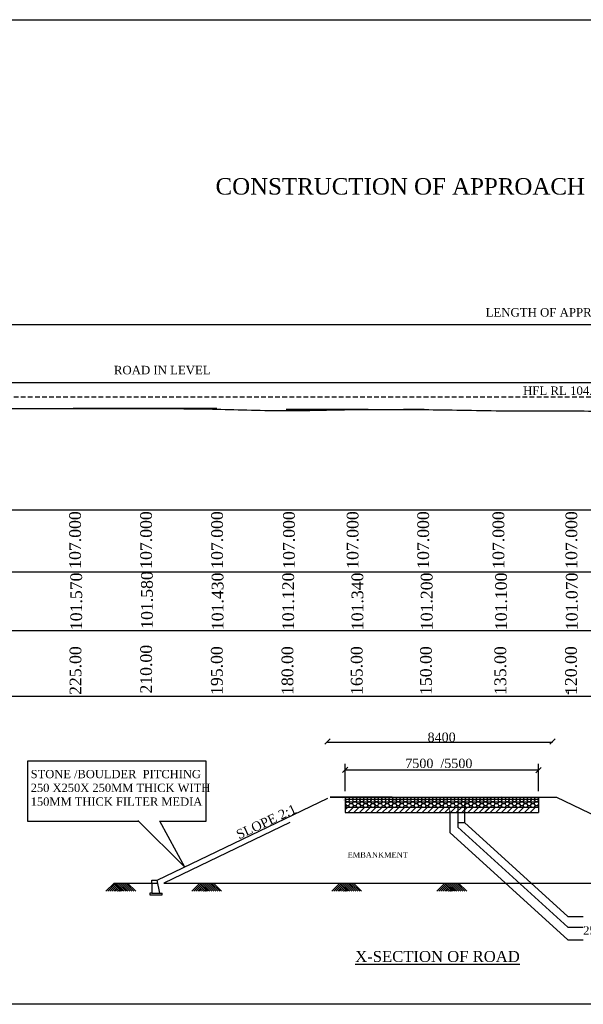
# Model space of a CAD drawing. Header units: millimetres. Extents: x -27872795 to 29991973, y -11755161 to 541449.
# Tile 3 of 37: x -27499697 to -27380053, y -11199392 to -10990186. Entities that reach past the tile are written whole.
import ezdxf

# ---------------------------------------------------------------- set-up
doc = ezdxf.new("R2010")
doc.units = ezdxf.units.MM
doc.header["$MEASUREMENT"] = 0
doc.linetypes.add('DASED', pattern=[0.375, 0.25, -0.125])
doc.styles.get("Standard").update_dxf_attribs({"font": 'times.ttf'})

msp = doc.modelspace()

# ---------------------------------------------------------------- linework, layer by layer
at = {"color": 7, "lineweight": 25, "ltscale": 2000}
for p, q in [((-27834061.2, -11054971), (-26833477.7, -11054971)), ((-27367608, -11067367.7), (-27834073, -11067367.7)), ((-27397504.5, -11095699.7), (-27397504.5, -11095675.7)), ((-27497986.5, -11147636.1), (-27460188.5, -11147636.1)), ((-27497986.5, -11160517.2), (-27497986.5, -11147636.1)), ((-27497986.5, -11147636.1), (-27497986.5, -11147636.1)), ((-27460187.9, -11147636.7), (-27460188.5, -11147636.1)), ((-27460187.9, -11147636.7), (-27460187.9, -11160516.6)), ((-27421123.4, -11155401), (-27433823.2, -11155411.2)), ((-27430581, -11155777.8), (-27430362.8, -11155401)), ((-27430346.5, -11156293.2), (-27430581, -11155912.3)), ((-27430346.5, -11156293.2), (-27430581, -11156674.7)), ((-27430581, -11156804.5), (-27430346.5, -11157185.4)), ((-27430346.5, -11156293.2), (-27429848.9, -11156293.2)), ((-27429075.4, -11155847.1), (-27428817, -11155401)), ((-27429075.3, -11156739.6), (-27428800.8, -11157185.4)), ((-27428817.6, -11156293.6), (-27428303, -11156293.6)), ((-27427533, -11155847.1), (-27427274.6, -11155401)), ((-27427258.3, -11156293.2), (-27427533, -11155847.1)), ((-27427258.3, -11156293.2), (-27427532.8, -11156739.6)), ((-27427532.8, -11156739.6), (-27427258.3, -11157185.4)), ((-27427258.3, -11156293.2), (-27426760.7, -11156293.2)), ((-27425991.8, -11155847.1), (-27425733.4, -11155401)), ((-27425717.1, -11156293.2), (-27425991.8, -11155847.1)), ((-27425717.1, -11156293.2), (-27425991.6, -11156739.6)), ((-27425991.6, -11156739.6), (-27425717.1, -11157185.4)), ((-27425717.1, -11156293.2), (-27425219.3, -11156293.5)), ((-27424455.8, -11155847.1), (-27424197.4, -11155401)), ((-27424181.1, -11156293.2), (-27424455.6, -11156739.6)), ((-27424455.6, -11156739.6), (-27424181.1, -11157185.4)), ((-27424188.4, -11156293.6), (-27423683, -11156293.5)), ((-27423425.1, -11156739.6), (-27422910, -11156739.6)), ((-27422934.1, -11155847.1), (-27422675.7, -11155401)), ((-27422659.4, -11156293.2), (-27422934.1, -11155847.1)), ((-27421398.1, -11155847.1), (-27421139.7, -11155401)), ((-27420367.6, -11155847.1), (-27421398.1, -11155847.1)), ((-27421123.4, -11156293.2), (-27421398.1, -11155847.1)), ((-27420625.1, -11155401), (-27421139.7, -11155401)), ((-27474565.9, -11160517.2), (-27497986.5, -11160517.2)), ((-27474634.2, -11160365.8), (-27464676.3, -11170224.4)), ((-27460188.5, -11160517.2), (-27470006.5, -11160517.2)), ((-27464676.3, -11170224.4), (-27469981.4, -11160495.1)), ((-27460187.9, -11160516.6), (-27460188.5, -11160517.2)), ((-27406703, -11160734), (-27405245.6, -11160734))]:
    msp.add_line(p, q, dxfattribs=at)
at = {"color": 7, "linetype": 'DASED', "lineweight": 25, "ltscale": 4000}
msp.add_line((-27622448.5, -11070317.7), (-26899538.8, -11070317.7), dxfattribs=at)
at = {"color": 7, "lineweight": 30}
for p, q in [((-26822560.2, -11094367.7), (-27855876.9, -11094367.7)), ((-27855876.9, -11133936.5), (-27277195.7, -11133936.5))]:
    msp.add_line(p, q, dxfattribs=at)
at = {"color": 7}
for p, q in [((-27855876.9, -11107523.2), (-26822560.2, -11107523.2)), ((-27383166.7, -11133495.1), (-27383166.7, -11132921.1)), ((-27383166.7, -11133495.1), (-27383166.7, -11132921.1)), ((-27383166.7, -11133495.1), (-27383166.7, -11132921.1)), ((-27434338.6, -11143666.5), (-27386593.6, -11143666.5)), ((-27430595.3, -11154090.9), (-27430595.3, -11148320.4)), ((-27389574, -11154090.9), (-27389574, -11148320.4)), ((-27430595.3, -11149538.6), (-27389574, -11149538.6)), ((-27434338.6, -11155628.6), (-27470600.8, -11173098)), ((-27433823.2, -11155411.2), (-27385723.8, -11155411.2)), ((-27431268.4, -11155655.4), (-27431268.4, -11155655.4)), ((-27430983, -11155955.1), (-27430983, -11155955.1)), ((-27430898.8, -11156022.6), (-27430898.8, -11156022.6)), ((-27430581, -11155401), (-27430581, -11158619.5)), ((-27389580.5, -11155847.1), (-27430581, -11155847.1)), ((-27430581, -11156345.9), (-27389580.5, -11156345.9)), ((-27430346.5, -11155401), (-27409031.8, -11155401)), ((-27429848.9, -11156293.2), (-27429847.9, -11156293.8)), ((-27429848.4, -11156293.5), (-27429590.9, -11155847.4)), ((-27429848.4, -11157185.7), (-27429590.9, -11156739.6)), ((-27429590.5, -11155847.5), (-27429848.1, -11155401.4)), ((-27429590.5, -11156739.6), (-27429847.9, -11156293.8)), ((-27429590.6, -11156739.3), (-27429075.5, -11156739.3)), ((-27429075.7, -11155847.4), (-27428818.2, -11155401.3)), ((-27429075.7, -11156739.6), (-27428818.6, -11156294.1)), ((-27428817.8, -11156293.6), (-27429075.4, -11155847.5)), ((-27428817.8, -11157185.7), (-27429075.4, -11156739.6)), ((-27428817.6, -11156293.6), (-27428818.6, -11156294.1)), ((-27428800.8, -11155401), (-27407486, -11155401)), ((-27428381, -11156263.3), (-27428381, -11156263.3)), ((-27428303, -11156293.6), (-27428302, -11156294.1)), ((-27428302.7, -11156293.5), (-27428045.1, -11155847.4)), ((-27428302.7, -11157185.7), (-27428045.1, -11156739.6)), ((-27428044.8, -11155847.5), (-27428302.3, -11155401.4)), ((-27428044.8, -11156739.6), (-27428302, -11156294.1)), ((-27428044.9, -11156739.3), (-27427529.8, -11156739.3)), ((-27427923.1, -11155984.6), (-27427923.1, -11155984.6)), ((-27427922.3, -11155643.2), (-27427922.3, -11155643.2)), ((-27427530, -11155847.4), (-27427272.5, -11155401.3)), ((-27427272.1, -11157185.7), (-27427529.7, -11156739.6)), ((-27427442.9, -11155705.2), (-27427442.9, -11155705.2)), ((-27427258.3, -11155401), (-27405943.6, -11155401)), ((-27426760.7, -11156293.2), (-27426759.7, -11156293.8)), ((-27426760.2, -11156293.5), (-27426502.6, -11155847.4)), ((-27426760.2, -11157185.7), (-27426502.6, -11156739.6)), ((-27426502.3, -11155847.5), (-27426759.8, -11155401.4)), ((-27426502.3, -11156739.6), (-27426759.7, -11156293.8)), ((-27426502.4, -11156739.3), (-27425987.3, -11156739.3)), ((-27425987.5, -11155847.4), (-27425730, -11155401.3)), ((-27425729.6, -11157185.7), (-27425987.2, -11156739.6)), ((-27425717.1, -11155401), (-27404402.4, -11155401)), ((-27425219.3, -11156293.5), (-27425218.4, -11156294.1)), ((-27425219, -11156293.5), (-27424961.5, -11155847.4)), ((-27425219, -11157185.7), (-27424961.5, -11156739.6)), ((-27424961.1, -11155847.5), (-27425218.7, -11155401.4)), ((-27424961.1, -11156739.6), (-27425218.4, -11156294.1)), ((-27425015.1, -11155755.1), (-27425015.1, -11155755.1)), ((-27424961.2, -11156739.3), (-27424446.1, -11156739.3)), ((-27424446.3, -11155847.4), (-27424188.8, -11155401.3)), ((-27424446.3, -11156739.6), (-27424219.1, -11156345.9)), ((-27424188.4, -11156293.6), (-27424446, -11155847.5)), ((-27424188.4, -11157185.7), (-27424446, -11156739.6)), ((-27424382.2, -11155393.4), (-27424382.2, -11155393.4)), ((-27424181.1, -11155401), (-27402866.4, -11155401)), ((-27423902.8, -11155522.7), (-27423902.8, -11155522.7)), ((-27423832.2, -11155882.9), (-27423832.2, -11155882.9)), ((-27423683, -11156293.5), (-27423425.5, -11155847.4)), ((-27423683, -11157185.7), (-27423425.5, -11156739.6)), ((-27423425.1, -11155847.5), (-27423682.7, -11155401.4)), ((-27423425.1, -11156739.6), (-27423652.4, -11156345.9)), ((-27423622.7, -11156074.9), (-27423622.7, -11156074.9)), ((-27422910.4, -11155847.4), (-27422652.8, -11155401.3)), ((-27422910.4, -11156739.6), (-27422683.1, -11156345.9)), ((-27422652.5, -11157185.7), (-27422910, -11156739.6)), ((-27422659.4, -11155401), (-27401344.7, -11155401)), ((-27422161.3, -11157185.7), (-27421903.8, -11156739.6)), ((-27421903.4, -11155847.5), (-27422161, -11155401.4)), ((-27422130.8, -11156345.9), (-27421903.8, -11155847.4)), ((-27421903.4, -11156739.6), (-27422130.8, -11156345.9)), ((-27421944.8, -11155468.4), (-27421944.8, -11155468.4)), ((-27421903.6, -11156739.3), (-27421388.4, -11156739.3)), ((-27421388.7, -11155847.4), (-27421131.1, -11155401.3)), ((-27421388.7, -11156739.6), (-27421161.4, -11156345.9)), ((-27421130.8, -11156293.6), (-27421388.3, -11155847.5)), ((-27421130.8, -11157185.7), (-27421388.3, -11156739.6)), ((-27421123.4, -11155401), (-27420625.1, -11155401)), ((-27421123.4, -11155401), (-27399808.7, -11155401)), ((-27421123.4, -11156293.2), (-27420625.1, -11156293.2)), ((-27420625.3, -11155401.3), (-27420625.2, -11155401)), ((-27420625.3, -11156293.5), (-27420367.8, -11155847.4)), ((-27420625.3, -11157185.7), (-27420367.8, -11156739.6)), ((-27420367.4, -11155847.5), (-27420625, -11155401.4)), ((-27420594.8, -11156345.9), (-27420625, -11156293.6)), ((-27420367.4, -11156739.6), (-27420594.8, -11156345.9)), ((-27420367.6, -11155847.1), (-27419852.5, -11155847.1)), ((-27420367.6, -11156739.3), (-27419852.5, -11156739.3)), ((-27419852.7, -11155847.4), (-27419595.1, -11155401.3)), ((-27419852.7, -11156739.6), (-27419625.4, -11156345.9)), ((-27419594.8, -11156293.6), (-27419852.3, -11155847.5)), ((-27419594.8, -11157185.7), (-27419852.3, -11156739.6)), ((-27419625.4, -11156345.9), (-27419595.1, -11156293.5)), ((-27419594.8, -11155401.4), (-27419595, -11155401)), ((-27419594.9, -11155401), (-27419079.8, -11155401)), ((-27419594.9, -11156293.2), (-27419079.8, -11156293.2)), ((-27419080, -11155401.3), (-27419079.9, -11155401)), ((-27419080, -11156293.5), (-27418822.5, -11155847.4)), ((-27419080, -11157185.7), (-27418822.5, -11156739.6)), ((-27418822.1, -11155847.5), (-27419079.7, -11155401.4)), ((-27419049.5, -11156345.9), (-27419079.7, -11156293.6)), ((-27418822.1, -11156739.6), (-27419049.5, -11156345.9)), ((-27418822.2, -11155847.1), (-27418307.1, -11155847.1)), ((-27418822.2, -11156739.3), (-27418307.1, -11156739.3)), ((-27418307.4, -11155847.4), (-27418049.8, -11155401.3)), ((-27418307.4, -11156739.6), (-27418080.1, -11156345.9)), ((-27418049.5, -11156293.6), (-27418307, -11155847.5)), ((-27418049.5, -11157185.7), (-27418307, -11156739.6)), ((-27418080.1, -11156345.9), (-27418049.8, -11156293.5)), ((-27418049.5, -11155401.4), (-27418049.7, -11155401)), ((-27418049.6, -11155401), (-27417534.5, -11155401)), ((-27418049.6, -11156293.2), (-27417534.5, -11156293.2)), ((-27417534.7, -11155401.3), (-27417534.6, -11155401)), ((-27417534.7, -11156293.5), (-27417277.2, -11155847.4)), ((-27417534.7, -11157185.7), (-27417277.2, -11156739.6)), ((-27417276.8, -11155847.5), (-27417534.4, -11155401.4)), ((-27417504.1, -11156345.9), (-27417534.4, -11156293.6)), ((-27417276.8, -11156739.6), (-27417504.1, -11156345.9)), ((-27417276.9, -11155847.1), (-27416761.8, -11155847.1)), ((-27417276.9, -11156739.3), (-27416761.8, -11156739.3)), ((-27416762.1, -11155847.4), (-27416504.5, -11155401.3)), ((-27416762.1, -11156739.6), (-27416534.8, -11156345.9)), ((-27416504.1, -11156293.6), (-27416761.7, -11155847.5)), ((-27416504.1, -11157185.7), (-27416761.7, -11156739.6)), ((-27416534.8, -11156345.9), (-27416504.5, -11156293.5)), ((-27416504.3, -11155401), (-27415989.2, -11155401)), ((-27416504.1, -11155401.4), (-27416504.3, -11155401)), ((-27416504.3, -11156293.2), (-27415989.2, -11156293.2)), ((-27415989.4, -11155401.3), (-27415989.2, -11155401)), ((-27415989.4, -11156293.5), (-27415731.8, -11155847.4)), ((-27415989.4, -11157185.7), (-27415731.8, -11156739.6)), ((-27415731.5, -11155847.5), (-27415989, -11155401.4)), ((-27415958.8, -11156345.9), (-27415989, -11156293.6)), ((-27415731.5, -11156739.6), (-27415958.8, -11156345.9)), ((-27415731.6, -11155847.1), (-27415216.5, -11155847.1)), ((-27415731.6, -11156739.3), (-27415216.5, -11156739.3)), ((-27415216.7, -11155847.4), (-27414959.2, -11155401.3)), ((-27415216.7, -11156739.6), (-27414989.4, -11156345.9)), ((-27414958.8, -11156293.6), (-27415216.4, -11155847.5)), ((-27414958.8, -11157185.7), (-27415216.4, -11156739.6)), ((-27414989.4, -11156345.9), (-27414959.2, -11156293.5)), ((-27414959, -11155401), (-27414443.9, -11155401)), ((-27414958.8, -11155401.4), (-27414959, -11155401)), ((-27414959, -11156293.2), (-27414443.9, -11156293.2)), ((-27414444.1, -11155401.3), (-27414443.9, -11155401)), ((-27414444.1, -11156293.5), (-27414186.5, -11155847.4)), ((-27414444.1, -11157185.7), (-27414186.5, -11156739.6)), ((-27414186.2, -11155847.5), (-27414443.7, -11155401.4)), ((-27414413.5, -11156345.9), (-27414443.7, -11156293.6)), ((-27414186.2, -11156739.6), (-27414413.5, -11156345.9)), ((-27414186.3, -11155847.1), (-27413671.2, -11155847.1)), ((-27414186.3, -11156739.3), (-27413671.2, -11156739.3)), ((-27413671.4, -11155847.4), (-27413413.9, -11155401.3)), ((-27413671.4, -11156739.6), (-27413444.1, -11156345.9)), ((-27413413.5, -11156293.6), (-27413671.1, -11155847.5)), ((-27413413.5, -11157185.7), (-27413671.1, -11156739.6)), ((-27413444.1, -11156345.9), (-27413413.9, -11156293.5)), ((-27413413.5, -11155401.4), (-27413413.7, -11155401)), ((-27413413.6, -11155401), (-27412898.5, -11155401)), ((-27413413.6, -11156293.2), (-27412898.5, -11156293.2)), ((-27412898.8, -11155401.3), (-27412898.6, -11155401)), ((-27412898.8, -11156293.5), (-27412641.2, -11155847.4)), ((-27412898.8, -11157185.7), (-27412641.2, -11156739.6)), ((-27412640.9, -11155847.5), (-27412898.4, -11155401.4)), ((-27412868.2, -11156345.9), (-27412898.4, -11156293.6)), ((-27412640.9, -11156739.6), (-27412868.2, -11156345.9)), ((-27412641, -11155847.1), (-27412125.9, -11155847.1)), ((-27412641, -11156739.3), (-27412125.9, -11156739.3)), ((-27412126.1, -11155847.4), (-27411868.5, -11155401.3)), ((-27412126.1, -11156739.6), (-27411898.8, -11156345.9)), ((-27411868.2, -11156293.6), (-27412125.8, -11155847.5)), ((-27411868.2, -11157185.7), (-27412125.8, -11156739.6)), ((-27411898.8, -11156345.9), (-27411868.5, -11156293.5)), ((-27411868.2, -11155401.4), (-27411868.4, -11155401)), ((-27411868.3, -11155401), (-27411353.2, -11155401)), ((-27411868.3, -11156293.2), (-27411353.2, -11156293.2)), ((-27411353.4, -11155401.3), (-27411353.3, -11155401)), ((-27411353.4, -11156293.5), (-27411095.9, -11155847.4)), ((-27411353.4, -11157185.7), (-27411095.9, -11156739.6)), ((-27411095.5, -11155847.5), (-27411353.1, -11155401.4)), ((-27411322.9, -11156345.9), (-27411353.1, -11156293.6)), ((-27411095.5, -11156739.6), (-27411322.9, -11156345.9)), ((-27411095.7, -11155847.1), (-27410580.6, -11155847.1)), ((-27411095.7, -11156739.3), (-27410580.6, -11156739.3)), ((-27410580.8, -11155847.4), (-27410323.2, -11155401.3)), ((-27410580.8, -11156739.6), (-27410353.5, -11156345.9)), ((-27410322.9, -11156293.6), (-27410580.4, -11155847.5)), ((-27410322.9, -11157185.7), (-27410580.4, -11156739.6)), ((-27410353.5, -11156345.9), (-27410323.2, -11156293.5)), ((-27410322.9, -11155401.4), (-27410323.1, -11155401)), ((-27410323, -11155401), (-27409807.9, -11155401)), ((-27410323, -11156293.2), (-27409807.9, -11156293.2)), ((-27409808.1, -11155401.3), (-27409808, -11155401)), ((-27409808.1, -11156293.5), (-27409550.6, -11155847.4)), ((-27409808.1, -11157185.7), (-27409550.6, -11156739.6)), ((-27409550.2, -11155847.5), (-27409807.8, -11155401.4)), ((-27409777.6, -11156345.9), (-27409807.8, -11156293.6)), ((-27409550.2, -11156739.6), (-27409777.6, -11156345.9)), ((-27409550.3, -11155847.1), (-27409035.2, -11155847.1)), ((-27409550.3, -11156739.3), (-27409035.2, -11156739.3)), ((-27409035.5, -11155847.4), (-27408777.9, -11155401.3)), ((-27409035.5, -11156739.6), (-27408808.2, -11156345.9)), ((-27408777.6, -11156293.6), (-27409035.1, -11155847.5)), ((-27408777.6, -11157185.7), (-27409035.1, -11156739.6)), ((-27408808.2, -11156345.9), (-27408777.9, -11156293.5)), ((-27408777.6, -11155401.4), (-27408777.8, -11155401)), ((-27408777.7, -11155401), (-27408262.6, -11155401)), ((-27408777.7, -11156293.2), (-27408262.6, -11156293.2)), ((-27408262.8, -11155401.3), (-27408262.6, -11155401)), ((-27408262.8, -11156293.5), (-27408005.3, -11155847.4)), ((-27408262.8, -11157185.7), (-27408005.3, -11156739.6)), ((-27408004.9, -11155847.5), (-27408262.5, -11155401.4)), ((-27408232.2, -11156345.9), (-27408262.5, -11156293.6)), ((-27408004.9, -11156739.6), (-27408232.2, -11156345.9)), ((-27408005, -11155847.1), (-27407489.9, -11155847.1)), ((-27408005, -11156739.3), (-27407489.9, -11156739.3)), ((-27407490.1, -11155847.4), (-27407232.6, -11155401.3)), ((-27407490.1, -11156739.6), (-27407262.9, -11156345.9)), ((-27407232.2, -11156293.6), (-27407489.8, -11155847.5)), ((-27407232.2, -11157185.7), (-27407489.8, -11156739.6)), ((-27407262.9, -11156345.9), (-27407232.6, -11156293.5)), ((-27407232.4, -11155401), (-27406717.3, -11155401)), ((-27407232.2, -11155401.4), (-27407232.4, -11155401)), ((-27407232.4, -11156293.2), (-27406717.3, -11156293.2)), ((-27406717.5, -11155401.3), (-27406717.3, -11155401)), ((-27406717.5, -11156293.5), (-27406459.9, -11155847.4)), ((-27406717.5, -11157185.7), (-27406459.9, -11156739.6)), ((-27406459.6, -11155847.5), (-27406717.1, -11155401.4)), ((-27406686.9, -11156345.9), (-27406717.1, -11156293.6)), ((-27406459.6, -11156739.6), (-27406686.9, -11156345.9)), ((-27406459.7, -11155847.1), (-27405944.6, -11155847.1)), ((-27406459.7, -11156739.3), (-27405944.6, -11156739.3)), ((-27405944.8, -11155847.4), (-27405687.3, -11155401.3)), ((-27405944.8, -11156739.6), (-27405717.5, -11156345.9)), ((-27405686.9, -11156293.6), (-27405944.5, -11155847.5)), ((-27405686.9, -11157185.7), (-27405944.5, -11156739.6)), ((-27405717.5, -11156345.9), (-27405687.3, -11156293.5)), ((-27405687.1, -11155401), (-27405171.9, -11155401)), ((-27405686.9, -11155401.4), (-27405687.1, -11155401)), ((-27405687.1, -11156293.2), (-27405171.9, -11156293.2)), ((-27405172.2, -11155401.3), (-27405172, -11155401)), ((-27405172.2, -11156293.5), (-27404914.6, -11155847.4)), ((-27405172.2, -11157185.7), (-27404914.6, -11156739.6)), ((-27404914.3, -11155847.5), (-27405171.8, -11155401.4)), ((-27405141.6, -11156345.9), (-27405171.8, -11156293.6)), ((-27404914.3, -11156739.6), (-27405141.6, -11156345.9)), ((-27404914.4, -11155847.1), (-27404399.3, -11155847.1)), ((-27404914.4, -11156739.3), (-27404399.3, -11156739.3)), ((-27404399.5, -11155847.4), (-27404142, -11155401.3)), ((-27404399.5, -11156739.6), (-27404172.2, -11156345.9)), ((-27404141.6, -11156293.6), (-27404399.2, -11155847.5)), ((-27404141.6, -11157185.7), (-27404399.2, -11156739.6)), ((-27404172.2, -11156345.9), (-27404142, -11156293.5)), ((-27404141.6, -11155401.4), (-27404141.8, -11155401)), ((-27404141.7, -11155401), (-27403626.6, -11155401)), ((-27404141.7, -11156293.2), (-27403626.6, -11156293.2)), ((-27403626.9, -11155401.3), (-27403626.7, -11155401)), ((-27403626.9, -11156293.5), (-27403369.3, -11155847.4)), ((-27403626.9, -11157185.7), (-27403369.3, -11156739.6)), ((-27403369, -11155847.5), (-27403626.5, -11155401.4)), ((-27403596.3, -11156345.9), (-27403626.5, -11156293.6)), ((-27403369, -11156739.6), (-27403596.3, -11156345.9)), ((-27403369.1, -11155847.1), (-27402854, -11155847.1)), ((-27403369.1, -11156739.3), (-27402854, -11156739.3)), ((-27402854.2, -11155847.4), (-27402596.6, -11155401.3)), ((-27402854.2, -11156739.6), (-27402626.9, -11156345.9)), ((-27402596.3, -11156293.6), (-27402853.8, -11155847.5)), ((-27402596.3, -11157185.7), (-27402853.8, -11156739.6)), ((-27402626.9, -11156345.9), (-27402596.6, -11156293.5)), ((-27402596.3, -11155401.4), (-27402596.5, -11155401)), ((-27402596.4, -11155401), (-27402081.3, -11155401)), ((-27402596.4, -11156293.2), (-27402081.3, -11156293.2)), ((-27402081.5, -11155401.3), (-27402081.4, -11155401)), ((-27402081.5, -11156293.5), (-27401824, -11155847.4)), ((-27402081.5, -11157185.7), (-27401824, -11156739.6)), ((-27401823.6, -11155847.5), (-27402081.2, -11155401.4)), ((-27402051, -11156345.9), (-27402081.2, -11156293.6)), ((-27401823.6, -11156739.6), (-27402051, -11156345.9)), ((-27401823.8, -11155847.1), (-27401308.7, -11155847.1)), ((-27401823.8, -11156739.3), (-27401308.7, -11156739.3)), ((-27401308.9, -11155847.4), (-27401051.3, -11155401.3)), ((-27401308.9, -11156739.6), (-27401081.6, -11156345.9)), ((-27401051, -11156293.6), (-27401308.5, -11155847.5)), ((-27401051, -11157185.7), (-27401308.5, -11156739.6)), ((-27401081.6, -11156345.9), (-27401051.3, -11156293.5)), ((-27401061.3, -11156293.2), (-27400546.2, -11156293.2)), ((-27401051, -11155401.4), (-27401051.2, -11155401)), ((-27401051.1, -11155401), (-27400536, -11155401)), ((-27401051.1, -11156293.2), (-27400536, -11156293.2)), ((-27400546.4, -11156293.5), (-27400288.9, -11155847.4)), ((-27400546.4, -11157185.7), (-27400288.9, -11156739.6)), ((-27400288.5, -11155847.5), (-27400546.1, -11155401.4)), ((-27400515.9, -11156345.9), (-27400546.1, -11156293.6)), ((-27400536.2, -11155401.3), (-27400536.1, -11155401)), ((-27400536.2, -11156293.5), (-27400278.7, -11155847.4)), ((-27400536.2, -11157185.7), (-27400278.7, -11156739.6)), ((-27400278.3, -11155847.5), (-27400535.9, -11155401.4)), ((-27400505.6, -11156345.9), (-27400535.9, -11156293.6)), ((-27400288.5, -11156739.6), (-27400515.9, -11156345.9)), ((-27400278.3, -11156739.6), (-27400505.6, -11156345.9)), ((-27400288.7, -11156739.3), (-27399773.6, -11156739.3)), ((-27400278.4, -11155847.1), (-27399808.7, -11155847.1)), ((-27400278.4, -11156739.3), (-27399808.7, -11156739.3)), ((-27399808.7, -11155401), (-27399808.7, -11155847.1)), ((-27399773.8, -11155847.4), (-27399516.2, -11155401.3)), ((-27399773.8, -11156739.6), (-27399546.5, -11156345.9)), ((-27399515.9, -11156293.6), (-27399773.4, -11155847.5)), ((-27399515.9, -11157185.7), (-27399773.4, -11156739.6)), ((-27399546.5, -11156345.9), (-27399516.2, -11156293.5)), ((-27399524.1, -11156227.1), (-27399524.1, -11156227.1)), ((-27399516, -11156293.2), (-27399000.9, -11156293.2)), ((-27399122, -11155477.7), (-27399122, -11155477.7)), ((-27399001.1, -11156293.5), (-27398743.6, -11155847.4)), ((-27399001.1, -11157185.7), (-27398743.6, -11156739.6)), ((-27398743.2, -11155847.5), (-27399000.8, -11155401.4)), ((-27398970.5, -11156345.9), (-27399000.8, -11156293.6)), ((-27398743.2, -11156739.6), (-27398970.5, -11156345.9)), ((-27398743.3, -11156739.3), (-27398228.2, -11156739.3)), ((-27398228.5, -11155847.4), (-27397970.9, -11155401.3)), ((-27398228.5, -11156739.6), (-27398001.2, -11156345.9)), ((-27397970.6, -11156293.6), (-27398228.1, -11155847.5)), ((-27397970.6, -11157185.7), (-27398228.1, -11156739.6)), ((-27398001.2, -11156345.9), (-27397970.9, -11156293.5)), ((-27397970.7, -11156293.2), (-27397455.6, -11156293.2)), ((-27397956.2, -11156293.2), (-27397441.1, -11156293.2)), ((-27397469.8, -11155264.9), (-27397469.8, -11155264.9)), ((-27397455.8, -11156293.5), (-27397198.3, -11155847.4)), ((-27397455.8, -11157185.7), (-27397198.3, -11156739.6)), ((-27397197.9, -11155847.5), (-27397455.5, -11155401.4)), ((-27397425.2, -11156345.9), (-27397455.5, -11156293.6)), ((-27397441.3, -11156293.5), (-27397183.8, -11155847.4)), ((-27397441.3, -11157185.7), (-27397183.8, -11156739.6)), ((-27397183.4, -11155847.5), (-27397441, -11155401.4)), ((-27397410.8, -11156345.9), (-27397441, -11156293.6)), ((-27397197.9, -11156739.6), (-27397425.2, -11156345.9)), ((-27397183.4, -11156739.6), (-27397410.8, -11156345.9)), ((-27397198, -11156739.3), (-27396728.3, -11156739.3)), ((-27397183.6, -11156739.3), (-27396668.4, -11156739.3)), ((-27396668.7, -11155847.4), (-27396411.1, -11155401.3)), ((-27396668.7, -11156739.6), (-27396441.4, -11156345.9)), ((-27396410.8, -11156293.6), (-27396668.3, -11155847.5)), ((-27396410.8, -11157185.7), (-27396668.3, -11156739.6)), ((-27396548.4, -11156189.1), (-27396548.4, -11156189.1)), ((-27396441.4, -11156345.9), (-27396411.1, -11156293.5)), ((-27396410.9, -11156293.2), (-27395895.8, -11156293.2)), ((-27396338.3, -11156301.7), (-27396338.3, -11156301.7)), ((-27395896, -11156293.5), (-27395638.5, -11155847.4)), ((-27395896, -11157185.7), (-27395638.5, -11156739.6)), ((-27395638.1, -11155847.5), (-27395895.7, -11155401.4)), ((-27395865.4, -11156345.9), (-27395895.7, -11156293.6)), ((-27395638.1, -11156739.6), (-27395865.4, -11156345.9)), ((-27395638.2, -11156739.3), (-27395123.1, -11156739.3)), ((-27395581.9, -11155890.7), (-27395581.9, -11155890.7)), ((-27395123.4, -11155847.4), (-27394865.8, -11155401.3)), ((-27395123.4, -11156739.6), (-27394896.1, -11156345.9)), ((-27394865.5, -11156293.6), (-27395123, -11155847.5)), ((-27394865.5, -11157185.7), (-27395123, -11156739.6)), ((-27394896.1, -11156345.9), (-27394865.8, -11156293.5)), ((-27394865.6, -11156293.2), (-27394350.5, -11156293.2)), ((-27394865.4, -11156293.2), (-27394350.3, -11156293.2)), ((-27394588.4, -11156713), (-27394588.4, -11156713)), ((-27394350.7, -11156293.5), (-27394093.1, -11155847.4)), ((-27394350.7, -11157185.7), (-27394093.1, -11156739.6)), ((-27394350.5, -11156293.5), (-27394093, -11155847.4)), ((-27394350.5, -11157185.7), (-27394093, -11156739.6)), ((-27394092.8, -11155847.5), (-27394350.3, -11155401.4)), ((-27394320.1, -11156345.9), (-27394350.3, -11156293.6)), ((-27394092.6, -11155847.5), (-27394350.2, -11155401.4)), ((-27394319.9, -11156345.9), (-27394350.2, -11156293.6)), ((-27394092.8, -11156739.6), (-27394320.1, -11156345.9)), ((-27394092.6, -11156739.6), (-27394319.9, -11156345.9)), ((-27394092.9, -11156739.3), (-27393623.2, -11156739.3)), ((-27394092.7, -11156739.3), (-27393577.6, -11156739.3)), ((-27393640.4, -11156622.6), (-27393640.4, -11156622.6)), ((-27393577.9, -11155847.4), (-27393320.3, -11155401.3)), ((-27393577.9, -11156739.6), (-27393350.6, -11156345.9)), ((-27393320, -11156293.6), (-27393577.5, -11155847.5)), ((-27393320, -11157185.7), (-27393577.5, -11156739.6)), ((-27393350.6, -11156345.9), (-27393320.3, -11156293.5)), ((-27393320.1, -11156293.2), (-27392805, -11156293.2)), ((-27393044.3, -11156509.7), (-27393044.3, -11156509.7)), ((-27392921, -11155723.4), (-27392921, -11155723.4)), ((-27392805.2, -11156293.5), (-27392547.6, -11155847.4)), ((-27392805.2, -11157185.7), (-27392547.6, -11156739.6)), ((-27392547.3, -11155847.5), (-27392804.9, -11155401.4)), ((-27392774.6, -11156345.9), (-27392804.9, -11156293.6)), ((-27392547.3, -11156739.6), (-27392774.6, -11156345.9)), ((-27392711.5, -11155915.4), (-27392711.5, -11155915.4)), ((-27392547.4, -11156739.3), (-27392032.3, -11156739.3)), ((-27392452.6, -11156431.8), (-27392452.6, -11156431.8)), ((-27392032.5, -11155847.4), (-27391775, -11155401.3)), ((-27392032.5, -11156739.6), (-27391805.2, -11156345.9)), ((-27391774.6, -11156293.6), (-27392032.2, -11155847.5)), ((-27391774.6, -11157185.7), (-27392032.2, -11156739.6)), ((-27391805.2, -11156345.9), (-27391775, -11156293.5)), ((-27391774.8, -11156293.2), (-27391259.7, -11156293.2)), ((-27391766.1, -11156293.2), (-27391251, -11156293.2)), ((-27391259.9, -11156293.5), (-27391002.3, -11155847.4)), ((-27391259.9, -11157185.7), (-27391002.3, -11156739.6)), ((-27391002, -11155847.5), (-27391259.5, -11155401.4)), ((-27391229.3, -11156345.9), (-27391259.5, -11156293.6)), ((-27391251.3, -11156293.5), (-27390993.7, -11155847.4)), ((-27391251.3, -11157185.7), (-27390993.7, -11156739.6)), ((-27390993.4, -11155847.5), (-27391250.9, -11155401.4)), ((-27391220.7, -11156345.9), (-27391250.9, -11156293.6)), ((-27391002, -11156739.6), (-27391229.3, -11156345.9)), ((-27390993.4, -11156739.6), (-27391220.7, -11156345.9)), ((-27391002.1, -11156739.3), (-27390532.4, -11156739.3)), ((-27390993.5, -11156739.3), (-27390478.4, -11156739.3)), ((-27390478.6, -11155847.4), (-27390221, -11155401.3)), ((-27390478.6, -11156739.6), (-27390251.3, -11156345.9)), ((-27390220.7, -11156293.6), (-27390478.2, -11155847.5)), ((-27390220.7, -11157185.7), (-27390478.2, -11156739.6)), ((-27390251.3, -11156345.9), (-27390221, -11156293.5)), ((-27390220.8, -11156293.2), (-27389705.7, -11156293.2)), ((-27389705.9, -11156293.5), (-27389580.5, -11156076.2)), ((-27389705.9, -11157185.7), (-27389580.5, -11156968.4)), ((-27389580.5, -11155618), (-27389705.6, -11155401.4)), ((-27389675.4, -11156345.9), (-27389705.6, -11156293.6)), ((-27389580.5, -11156510.2), (-27389675.4, -11156345.9)), ((-27389580.5, -11155401), (-27389580.5, -11158619.5)), ((-27385722.8, -11155411.4), (-27385723.8, -11155411.2)), ((-27385722.8, -11155411.4), (-27349111.5, -11173049)), ((-27430581, -11157482.7), (-27389580.5, -11157482.7)), ((-27430581, -11158044.1), (-27430019.6, -11157482.7)), ((-27430581, -11158619.5), (-27389580.5, -11158619.5)), ((-27430513.3, -11157482.7), (-27430341.8, -11157185.7)), ((-27430346.5, -11157185.4), (-27429848.2, -11157185.4)), ((-27429950.7, -11158619.5), (-27428813.9, -11157482.7)), ((-27429676.6, -11157482.7), (-27429848.1, -11157185.7)), ((-27428989.7, -11157482.7), (-27428818.2, -11157185.7)), ((-27428967.6, -11157482.7), (-27428796.1, -11157185.7)), ((-27428818, -11157185.4), (-27428302.9, -11157185.4)), ((-27428800.8, -11157185.4), (-27428302.4, -11157185.4)), ((-27428744.9, -11158619.5), (-27427608.1, -11157482.7)), ((-27428130.9, -11157482.7), (-27428302.3, -11157185.7)), ((-27427539.2, -11158619.5), (-27426402.4, -11157482.7)), ((-27427443.9, -11157482.7), (-27427272.5, -11157185.7)), ((-27427425.1, -11157482.7), (-27427253.6, -11157185.7)), ((-27427272.2, -11157185.4), (-27426757.1, -11157185.4)), ((-27427258.3, -11157185.4), (-27426760, -11157185.4)), ((-27426588.4, -11157482.7), (-27426759.8, -11157185.7)), ((-27426333.4, -11158619.5), (-27425196.6, -11157482.7)), ((-27425901.5, -11157482.7), (-27425730, -11157185.7)), ((-27425883.9, -11157482.7), (-27425712.4, -11157185.7)), ((-27425729.8, -11157185.4), (-27425214.6, -11157185.4)), ((-27425717.1, -11157185.4), (-27425218.8, -11157185.4)), ((-27425047.2, -11157482.7), (-27425218.7, -11157185.7)), ((-27425127.7, -11158619.5), (-27423990.9, -11157482.7)), ((-27424360.3, -11157482.7), (-27424188.8, -11157185.7)), ((-27424347.9, -11157482.7), (-27424176.5, -11157185.7)), ((-27424188.6, -11157185.4), (-27423673.5, -11157185.4)), ((-27424181.1, -11157185.4), (-27423682.8, -11157185.4)), ((-27423921.9, -11158619.5), (-27422785.2, -11157482.7)), ((-27423511.2, -11157482.7), (-27423682.7, -11157185.7)), ((-27422826.2, -11157482.7), (-27422654.8, -11157185.7)), ((-27422824.3, -11157482.7), (-27422652.8, -11157185.7)), ((-27422716.2, -11158619.5), (-27421579.4, -11157482.7)), ((-27422659.4, -11157185.4), (-27422161.1, -11157185.4)), ((-27422652.6, -11157185.4), (-27422137.5, -11157185.4)), ((-27421989.5, -11157482.7), (-27422161, -11157185.7)), ((-27421510.5, -11158619.5), (-27420373.7, -11157482.7)), ((-27421302.6, -11157482.7), (-27421131.1, -11157185.7)), ((-27421290.2, -11157482.7), (-27421118.8, -11157185.7)), ((-27421130.9, -11157185.4), (-27420615.8, -11157185.4)), ((-27421123.4, -11157185.4), (-27420625.1, -11157185.4)), ((-27420453.6, -11157482.7), (-27420625, -11157185.7)), ((-27420272.6, -11158619.5), (-27419135.8, -11157482.7)), ((-27419766.6, -11157482.7), (-27419595.1, -11157185.7)), ((-27419594.9, -11157185.4), (-27419079.8, -11157185.4)), ((-27418908.2, -11157482.7), (-27419079.7, -11157185.7)), ((-27419066.9, -11158619.5), (-27417930.1, -11157482.7)), ((-27418221.3, -11157482.7), (-27418049.8, -11157185.7)), ((-27418049.6, -11157185.4), (-27417534.5, -11157185.4)), ((-27417861.1, -11158619.5), (-27416724.3, -11157482.7)), ((-27417362.9, -11157482.7), (-27417534.4, -11157185.7)), ((-27416676, -11157482.7), (-27416504.5, -11157185.7)), ((-27416655.4, -11158619.5), (-27415518.6, -11157482.7)), ((-27416504.3, -11157185.4), (-27415989.2, -11157185.4)), ((-27415817.6, -11157482.7), (-27415989, -11157185.7)), ((-27415449.6, -11158619.5), (-27414312.8, -11157482.7)), ((-27415130.7, -11157482.7), (-27414959.2, -11157185.7)), ((-27414959, -11157185.4), (-27414443.9, -11157185.4)), ((-27414272.3, -11157482.7), (-27414443.7, -11157185.7)), ((-27414243.9, -11158619.5), (-27413107.1, -11157482.7)), ((-27413585.3, -11157482.7), (-27413413.9, -11157185.7)), ((-27413413.6, -11157185.4), (-27412898.5, -11157185.4)), ((-27413038.1, -11158619.5), (-27411901.4, -11157482.7)), ((-27412727, -11157482.7), (-27412898.4, -11157185.7)), ((-27412040, -11157482.7), (-27411868.5, -11157185.7)), ((-27411868.3, -11157185.4), (-27411353.2, -11157185.4)), ((-27411832.4, -11158619.5), (-27410695.6, -11157482.7)), ((-27411181.7, -11157482.7), (-27411353.1, -11157185.7)), ((-27410626.7, -11158619.5), (-27409489.9, -11157482.7)), ((-27410494.7, -11157482.7), (-27410323.2, -11157185.7)), ((-27410323, -11157185.4), (-27409807.9, -11157185.4)), ((-27409636.3, -11157482.7), (-27409807.8, -11157185.7)), ((-27409420.9, -11158619.5), (-27408284.1, -11157482.7)), ((-27408949.4, -11157482.7), (-27408777.9, -11157185.7)), ((-27408777.7, -11157185.4), (-27408262.6, -11157185.4)), ((-27408405, -11158463.1), (-27408405, -11162892.1)), ((-27408091, -11157482.7), (-27408262.5, -11157185.7)), ((-27408215.2, -11158619.5), (-27407078.4, -11157482.7)), ((-27407404.1, -11157482.7), (-27407232.6, -11157185.7)), ((-27407232.4, -11157185.4), (-27406717.3, -11157185.4)), ((-27407009.4, -11158619.5), (-27405872.6, -11157482.7)), ((-27406545.7, -11157482.7), (-27406717.1, -11157185.7)), ((-27406703, -11157326.3), (-27406703, -11161755.3)), ((-27405858.8, -11157482.7), (-27405687.3, -11157185.7)), ((-27405803.7, -11158619.5), (-27404666.9, -11157482.7)), ((-27405687.1, -11157185.4), (-27405171.9, -11157185.4)), ((-27405245.6, -11157042.1), (-27405245.6, -11160781.9)), ((-27405000.4, -11157482.7), (-27405171.8, -11157185.7)), ((-27404597.9, -11158619.5), (-27403461.2, -11157482.7)), ((-27404313.4, -11157482.7), (-27404142, -11157185.7)), ((-27404141.7, -11157185.4), (-27403626.6, -11157185.4)), ((-27403455.1, -11157482.7), (-27403626.5, -11157185.7)), ((-27403392.2, -11158619.5), (-27402255.4, -11157482.7)), ((-27402768.1, -11157482.7), (-27402596.6, -11157185.7)), ((-27402596.4, -11157185.4), (-27402081.3, -11157185.4)), ((-27402186.5, -11158619.5), (-27401049.7, -11157482.7)), ((-27401909.7, -11157482.7), (-27402081.2, -11157185.7)), ((-27401222.8, -11157482.7), (-27401051.3, -11157185.7)), ((-27401061.3, -11157185.4), (-27400546.2, -11157185.4)), ((-27401051.1, -11157185.4), (-27400536, -11157185.4)), ((-27401019, -11158619.5), (-27399882.2, -11157482.7)), ((-27400980.7, -11158619.5), (-27399843.9, -11157482.7)), ((-27400374.6, -11157482.7), (-27400546.1, -11157185.7)), ((-27400364.4, -11157482.7), (-27400535.9, -11157185.7)), ((-27399813.3, -11158619.5), (-27398676.5, -11157482.7)), ((-27399755.6, -11157299.4), (-27399755.6, -11157299.4)), ((-27399687.7, -11157482.7), (-27399516.2, -11157185.7)), ((-27399516, -11157185.4), (-27399000.9, -11157185.4)), ((-27398829.3, -11157482.7), (-27399000.8, -11157185.7)), ((-27398607.5, -11158619.5), (-27397470.8, -11157482.7)), ((-27398142.4, -11157482.7), (-27397970.9, -11157185.7)), ((-27397970.7, -11157185.4), (-27397455.6, -11157185.4)), ((-27397956.2, -11157185.4), (-27397441.1, -11157185.4)), ((-27397284, -11157482.7), (-27397455.5, -11157185.7)), ((-27397269.5, -11157482.7), (-27397441, -11157185.7)), ((-27397401.8, -11158619.5), (-27396265, -11157482.7)), ((-27396582.6, -11157482.7), (-27396411.1, -11157185.7)), ((-27396410.9, -11157185.4), (-27395895.8, -11157185.4)), ((-27396196.1, -11158619.5), (-27395059.3, -11157482.7)), ((-27395724.2, -11157482.7), (-27395895.7, -11157185.7)), ((-27395037.3, -11157482.7), (-27394865.8, -11157185.7)), ((-27394990.3, -11158619.5), (-27393853.5, -11157482.7)), ((-27394865.6, -11157185.4), (-27394350.5, -11157185.4)), ((-27394865.4, -11157185.4), (-27394350.3, -11157185.4)), ((-27394178.9, -11157482.7), (-27394350.3, -11157185.7)), ((-27394178.7, -11157482.7), (-27394350.2, -11157185.7)), ((-27393784.6, -11158619.5), (-27392647.8, -11157482.7)), ((-27393491.8, -11157482.7), (-27393320.3, -11157185.7)), ((-27393320.1, -11157185.4), (-27392805, -11157185.4)), ((-27392633.4, -11157482.7), (-27392804.9, -11157185.7)), ((-27392529.9, -11158619.5), (-27391393.1, -11157482.7)), ((-27391946.5, -11157482.7), (-27391775, -11157185.7)), ((-27391774.8, -11157185.4), (-27391259.7, -11157185.4)), ((-27391766.1, -11157185.4), (-27391251, -11157185.4)), ((-27391324.2, -11158619.5), (-27390187.4, -11157482.7)), ((-27391088.1, -11157482.7), (-27391259.5, -11157185.7)), ((-27391079.5, -11157482.7), (-27391250.9, -11157185.7)), ((-27390392.5, -11157482.7), (-27390221, -11157185.7)), ((-27390220.8, -11157185.4), (-27389705.7, -11157185.4)), ((-27389580.5, -11157402.4), (-27389705.6, -11157185.7)), ((-27442316.9, -11160734), (-27469079.8, -11173627.1)), ((-27405245.6, -11160781.9), (-27383354.8, -11180701.9)), ((-27408405, -11162892.1), (-27383354.8, -11185687.1)), ((-27406703, -11161755.3), (-27383354.8, -11183001.6)), ((-27481394, -11175385.1), (-27479676.4, -11173667.6)), ((-27479676.4, -11173667.6), (-27477958.8, -11175385.1)), ((-27479676.4, -11173667.6), (-27476782, -11173667.6)), ((-27479584.2, -11173627.1), (-27471699, -11173627.1)), ((-27479262.9, -11173667.6), (-27477752.1, -11175178.4)), ((-27479262.9, -11173667.6), (-27477545.3, -11175385.1)), ((-27478849.4, -11173667.6), (-27477131.8, -11175385.1)), ((-27478435.9, -11173667.6), (-27476718.3, -11175385.1)), ((-27478022.4, -11173667.6), (-27476304.9, -11175385.1)), ((-27477609, -11173667.6), (-27475891.4, -11175385.1)), ((-27477195.5, -11173667.6), (-27475477.9, -11175385.1)), ((-27476782, -11173667.6), (-27475064.4, -11175385.1)), ((-27471699, -11173627.1), (-27470462.6, -11173627.1)), ((-27471626, -11173627.1), (-27471626, -11173049)), ((-27471626, -11173049), (-27470610.9, -11173049)), ((-27471626, -11173627.1), (-27471626, -11175804)), ((-27470610.9, -11173049), (-27470043.2, -11175804)), ((-27469109.7, -11173627.1), (-27350501.3, -11173627.1)), ((-27463153.7, -11175385.1), (-27461436.1, -11173667.6)), ((-27461436.1, -11173667.6), (-27459718.5, -11175385.1)), ((-27461436.1, -11173667.6), (-27458541.7, -11173667.6)), ((-27461022.6, -11173667.6), (-27459511.8, -11175178.4)), ((-27461022.6, -11173667.6), (-27459305, -11175385.1)), ((-27460609.1, -11173667.6), (-27458891.5, -11175385.1)), ((-27460195.6, -11173667.6), (-27458478, -11175385.1)), ((-27459782.1, -11173667.6), (-27458064.5, -11175385.1)), ((-27459368.6, -11173667.6), (-27457651, -11175385.1)), ((-27458955.1, -11173667.6), (-27457237.6, -11175385.1)), ((-27458541.7, -11173667.6), (-27456824.1, -11175385.1)), ((-27433436.6, -11175385.1), (-27431719, -11173667.6)), ((-27431719, -11173667.6), (-27430001.4, -11175385.1)), ((-27431719, -11173667.6), (-27428824.6, -11173667.6)), ((-27431305.5, -11173667.6), (-27429794.7, -11175178.4)), ((-27431305.5, -11173667.6), (-27429587.9, -11175385.1)), ((-27430892, -11173667.6), (-27429174.4, -11175385.1)), ((-27430478.5, -11173667.6), (-27428761, -11175385.1)), ((-27430065.1, -11173667.6), (-27428347.5, -11175385.1)), ((-27429651.6, -11173667.6), (-27427934, -11175385.1)), ((-27429238.1, -11173667.6), (-27427520.5, -11175385.1)), ((-27428824.6, -11173667.6), (-27427107, -11175385.1)), ((-27411132.2, -11175385.1), (-27409414.6, -11173667.6)), ((-27409414.6, -11173667.6), (-27407697, -11175385.1)), ((-27409414.6, -11173667.6), (-27406520.1, -11173667.6)), ((-27409001.1, -11173667.6), (-27407490.2, -11175178.4)), ((-27409001.1, -11173667.6), (-27407283.5, -11175385.1)), ((-27408587.6, -11173667.6), (-27406870, -11175385.1)), ((-27408174.1, -11173667.6), (-27406456.5, -11175385.1)), ((-27407760.6, -11173667.6), (-27406043, -11175385.1)), ((-27407347.1, -11173667.6), (-27405629.5, -11175385.1)), ((-27406933.6, -11173667.6), (-27405216, -11175385.1)), ((-27406520.1, -11173667.6), (-27404802.5, -11175385.1)), ((-27480980.5, -11175385.1), (-27479469.7, -11173874.3)), ((-27480567, -11175385.1), (-27479262.9, -11174081)), ((-27480153.5, -11175385.1), (-27479056.2, -11174287.8)), ((-27479740, -11175385.1), (-27478849.4, -11174494.5)), ((-27479326.5, -11175385.1), (-27478642.7, -11174701.3)), ((-27478913, -11175385.1), (-27478435.9, -11174908)), ((-27478499.6, -11175385.1), (-27478229.2, -11175114.8)), ((-27471626, -11175804), (-27472100.6, -11175804)), ((-27472100.6, -11175804), (-27472100.6, -11176162.9)), ((-27471626, -11175804), (-27469463.3, -11175804)), ((-27469463.3, -11176162.9), (-27469463.3, -11175804)), ((-27462740.2, -11175385.1), (-27461229.4, -11173874.3)), ((-27462326.7, -11175385.1), (-27461022.6, -11174081)), ((-27461913.2, -11175385.1), (-27460815.9, -11174287.8)), ((-27461499.7, -11175385.1), (-27460609.1, -11174494.5)), ((-27461086.2, -11175385.1), (-27460402.4, -11174701.3)), ((-27460672.7, -11175385.1), (-27460195.6, -11174908)), ((-27460259.2, -11175385.1), (-27459988.9, -11175114.8)), ((-27433023.1, -11175385.1), (-27431512.3, -11173874.3)), ((-27432609.6, -11175385.1), (-27431305.5, -11174081)), ((-27432196.1, -11175385.1), (-27431098.8, -11174287.8)), ((-27431782.6, -11175385.1), (-27430892, -11174494.5)), ((-27431369.1, -11175385.1), (-27430685.3, -11174701.3)), ((-27430955.7, -11175385.1), (-27430478.5, -11174908)), ((-27430542.2, -11175385.1), (-27430271.8, -11175114.8)), ((-27410718.7, -11175385.1), (-27409207.8, -11173874.3)), ((-27410305.2, -11175385.1), (-27409001.1, -11174081)), ((-27409891.7, -11175385.1), (-27408794.3, -11174287.8)), ((-27409478.2, -11175385.1), (-27408587.6, -11174494.5)), ((-27409064.7, -11175385.1), (-27408380.9, -11174701.3)), ((-27408651.2, -11175385.1), (-27408174.1, -11174908)), ((-27408237.7, -11175385.1), (-27407967.4, -11175114.8)), ((-27472100.6, -11176162.9), (-27469463.3, -11176162.9)), ((-27383354.8, -11180701.9), (-27380083, -11180701.9)), ((-27383354.8, -11183001.6), (-27380083, -11183001.6)), ((-27383354.8, -11185687.1), (-27380083, -11185687.1))]:
    msp.add_line(p, q, dxfattribs=at)
at = {"color": 7, "linetype": 'ByBlock', "lineweight": -2}
for p, q in [((-27433770.2, -11142998.7), (-27434906.9, -11144135.5)), ((-27387162, -11144135.5), (-27386025.2, -11142998.7)), ((-27430026.9, -11148979.6), (-27431163.7, -11150116.4)), ((-27389005.6, -11149053.1), (-27390142.4, -11150189.8))]:
    msp.add_line(p, q, dxfattribs=at)
at = {"color": 7, "lineweight": 25, "ltscale": 2000}
msp.add_lwpolyline([(-27867006.5, -10990185.5), (-26815482.5, -10990185.5), (-26815482.5, -11199392.5), (-27867006.5, -11199392.5)], close=True, dxfattribs=at)
at = {"color": 7, "lineweight": 30}
msp.add_lwpolyline([(-27855876.9, -11119986.9), (-27309006, -11119986.9), (-27299006, -11119986.9), (-27289006, -11119986.9), (-27279006, -11119986.9), (-26822560.2, -11119986.9)], dxfattribs=at)
at = {"color": 7, "lineweight": 30, "ltscale": 2000}
msp.add_open_spline([(-27834073, -11067747.7), (-27828870, -11067957.8), (-27818358.6, -11068382.2), (-27803737.8, -11068800.4), (-27788322.3, -11068535.2), (-27773619.5, -11069429), (-27757822.2, -11070650.6), (-27743112.7, -11069634.6), (-27727710.7, -11070722.4), (-27712940.4, -11068311.6), (-27697730.5, -11068734.5), (-27682959.1, -11069325.3), (-27662770.7, -11068700.9), (-27642722.3, -11070288.7), (-27622742.7, -11069496.8), (-27607890.2, -11071195.7), (-27592892.6, -11070336.6), (-27577803.6, -11072172.4), (-27562596.8, -11071828.2), (-27547363.5, -11072458.1), (-27527491.8, -11072529.4), (-27508136.5, -11072853.2), (-27487640, -11072798.5), (-27475256.6, -11072810.2), (-27441262.4, -11072805.3), (-27505153, -11072813.8), (-27470837.2, -11072797.5), (-27458715.7, -11072845), (-27442474, -11073428.2), (-27430644.4, -11072921.8), (-27397691, -11073091.3), (-27459193.7, -11073005.9), (-27426399.1, -11073050), (-27413924.4, -11072944.9), (-27397856.9, -11073358.8), (-27382650.9, -11073210.4), (-27363155.4, -11073709.3), (-27343269.5, -11074130.4), (-27323569.4, -11074290.7), (-27308373.7, -11074266.4), (-27298601.4, -11074255), (-27293640.5, -11074246.1)], degree=3, knots=[0, 0, 0, 0, 15622.02644505, 31560.36984235, 43873.86984235, 61852.43225012, 75737.11287302, 91338.99740662, 105993.87086223, 121868.72421589, 135958.72421589, 151539.8594762, 166231.77127317, 196499.70869877, 211762.70869877, 226108.22514991, 241213.73839012, 256668.59912226, 271565.56914975, 286774.07058809, 302442.10457453, 330980.8818127, 345936.8818127, 361312.8818127, 376408.8818127, 406880.8818127, 422256.8818127, 437353.44155325, 452074.70590112, 466694.861244, 481412.861244, 510749.361244, 525367.861244, 540085.861244, 556384.12839883, 571198.15877547, 586299.44356352, 614694.20776929, 630949.29059521, 645387.29059521, 660278.67971062, 660278.67971062, 660278.67971062, 660278.67971062], dxfattribs=at)
at = {"color": 7}
for points in [[(-27406845.1, -11157326.3), (-27406703, -11156473.7), (-27406560.9, -11157326.3)], [(-27405387.7, -11157042.1), (-27405245.6, -11156189.5), (-27405103.5, -11157042.1)], [(-27408547.1, -11158463.1), (-27408405, -11157610.5), (-27408262.9, -11158463.1)]]:
    msp.add_solid(points, dxfattribs=at)

# ---------------------------------------------------------------- texts
for s, height, p in [('8400', 1973.59, (-27413107, -11143633.5)), ('7500  /5500', 1973.585, (-27417837.2, -11149187)), (' 250 MM  WET MIX  MACADAM.', 1754.298, (-27380732, -11184566.1))]:
    msp.add_text(s, height=height, dxfattribs=at).set_placement(p)
msp.add_text('SLOPE 2:1', height=1973.59, rotation=25, dxfattribs=at).set_placement((-27453139.6, -11164361))
at = {"color": 7, "lineweight": 25, "insert": (-27309354.4, -11023845.3), "char_height": 3500, "width": 406852.132, "attachment_point": 2}
msp.add_mtext(' CONSTRUCTION OF APPROACH ROAD FOR  BRIDGE ACROSS SHIVNATH{\\fTimes New Roman|b1|i1|c0|p18; RIVER }ON DHANGAON-DUMARGHUCHA  ROAD ', dxfattribs=at)
at = {"color": 7}
for s, insert, char_height, width, attachment_point in [(' LENGTH OF APPROACH ROAD DHANGAON SIDE.533.00M', (-27364984.8, -11051469.5), 1800, 86274.273, 2), ('ROAD IN LEVEL', (-27469429, -11063730), 1800, 86274.273, 2), ('STONE /BOULDER  PITCHING  250 X250X 250MM THICK WITH 150MM THICK FILTER MEDIA', (-27497367.5, -11149595), 1754.298, 39506.051, 1), ('{\\fTimes New Roman|b0|i0|c0|p18;EMBANKMENT}', (-27423691.9, -11167067.6), 1169.532, 18685.668, 2), ('{\\fTimes New Roman|b0|i0|c0|p18;\\LX-SECTION OF ROAD}', (-27411004.4, -11188058.8), 2339.064, 36838.019, 2)]:
    msp.add_mtext(s, dxfattribs=dict(at, insert=insert, char_height=char_height, width=width, attachment_point=attachment_point))
at = {"color": 7, "lineweight": 25, "insert": (-27382560.1, -11068112.8), "char_height": 1800, "width": 21068.849, "attachment_point": 2, "rotation": 0.054116}
msp.add_mtext('HFL RL 104.00 M', dxfattribs=at)
at = {"color": 7, "char_height": 2490.67, "width": 9755.966, "attachment_point": 2, "rotation": 90}
for s, insert in [('107.000', (-27489187.4, -11100737.8)), ('107.000', (-27474111.9, -11100737.8)), ('107.000', (-27459036.9, -11100737.8)), ('107.000', (-27443792.4, -11100737.8)), ('107.000', (-27430274.9, -11100737.8)), ('107.000', (-27415283.4, -11100737.8)), ('107.000', (-27399308.4, -11100737.8)), ('107.000', (-27383824.9, -11100737.8)), ('101.570', (-27488942.4, -11113773.2)), ('101.580', (-27473942.4, -11113486.2)), ('101.430', (-27458942.4, -11113773.2)), ('101.120', (-27443942.4, -11113773.2)), ('101.340', (-27429245.4, -11113773.2)), ('101.200', (-27414548.4, -11113773.2)), ('101.100', (-27398749.4, -11113773.2)), ('101.070 ', (-27383749.4, -11113773.2)), ('225.00', (-27489101.4, -11128483)), ('210.00', (-27474101.4, -11128196)), ('195.00', (-27459101.4, -11128483)), ('180.00', (-27444101.4, -11128483)), ('165.00', (-27429404.4, -11128483)), ('150.00', (-27414707.4, -11128483)), ('135.00', (-27398908.4, -11128483)), ('120.00 ', (-27383908.4, -11128483))]:
    msp.add_mtext(s, dxfattribs=dict(at, insert=insert))

doc.saveas('drawing.dxf')
